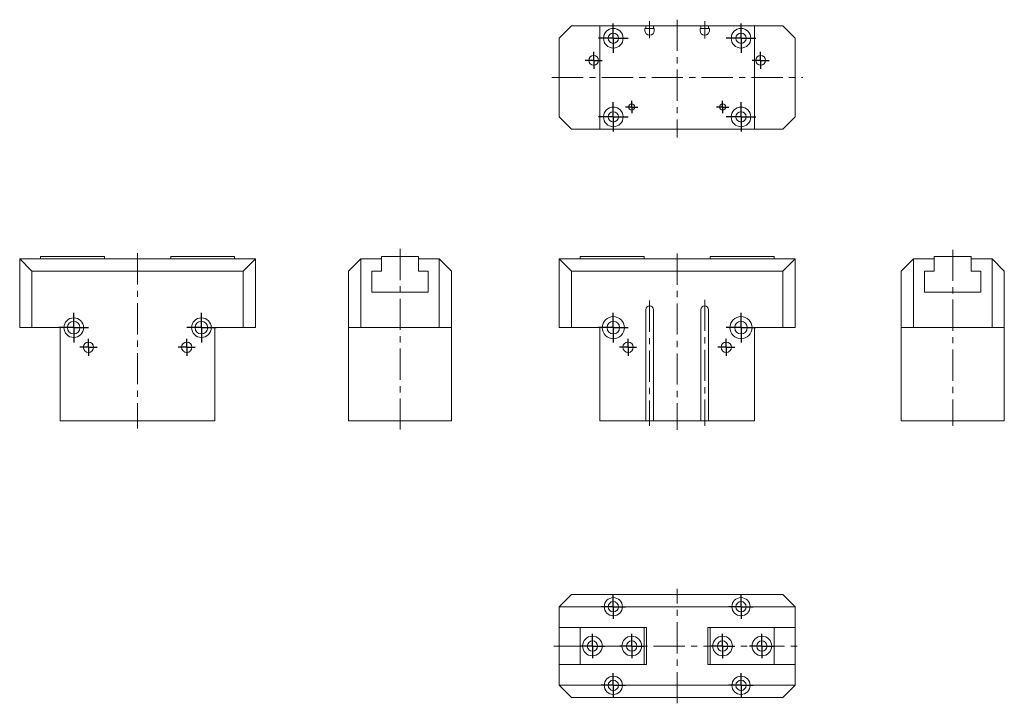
# Model space of a CAD drawing. Header units: millimetres. Extents: x 11 to 412, y 9 to 287.
import ezdxf

# ---------------------------------------------------------------- set-up
doc = ezdxf.new("R2010")
doc.units = ezdxf.units.MM
doc.linetypes.add('CENTERX2', pattern=[20.32, 12.7, -2.54, 2.54, -2.54])
doc.layers.add('FORMAT', color=7, linetype='Continuous')

# ---------------------------------------------------------------- blocks, each defined once
blk = doc.blocks.new('SW_CENTERMARKSYMBOL_0')
at = {"layer": 'FORMAT', "color": 0}
for q in [(0, 6), (-6, 0), (0, -6), (6, 0)]:
    blk.add_line((0, 0), q, dxfattribs=at)
blk = doc.blocks.new('SW_CENTERMARKSYMBOL_1')
at = {"layer": 'FORMAT', "color": 0}
for q in [(0, 6), (-6, 0), (0, -6), (6, 0)]:
    blk.add_line((0, 0), q, dxfattribs=at)
blk = doc.blocks.new('SW_CENTERMARKSYMBOL_2')
at = {"layer": 'FORMAT', "color": 0}
for q in [(-3.5, 0), (0, 3.5), (0, -3.5), (3.5, 0)]:
    blk.add_line((0, 0), q, dxfattribs=at)
blk = doc.blocks.new('SW_CENTERMARKSYMBOL_3')
at = {"layer": 'FORMAT', "color": 0}
for q in [(-3.5, 0), (0, 3.5), (0, -3.5), (3.5, 0)]:
    blk.add_line((0, 0), q, dxfattribs=at)
blk = doc.blocks.new('SW_CENTERMARKSYMBOL_4')
at = {"layer": 'FORMAT', "color": 0}
for q in [(0, 6), (-6, 0), (0, -6), (6, 0)]:
    blk.add_line((0, 0), q, dxfattribs=at)
blk = doc.blocks.new('SW_CENTERMARKSYMBOL_5')
at = {"layer": 'FORMAT', "color": 0}
for q in [(0, 6), (-6, 0), (0, -6), (6, 0)]:
    blk.add_line((0, 0), q, dxfattribs=at)
blk = doc.blocks.new('SW_CENTERMARKSYMBOL_6')
at = {"layer": 'FORMAT', "color": 0}
for q in [(-3.5, 0), (0, 3.5), (0, -3.5), (3.5, 0)]:
    blk.add_line((0, 0), q, dxfattribs=at)
blk = doc.blocks.new('SW_CENTERMARKSYMBOL_7')
at = {"layer": 'FORMAT', "color": 0}
for q in [(-3.5, 0), (0, 3.5), (0, -3.5), (3.5, 0)]:
    blk.add_line((0, 0), q, dxfattribs=at)
blk = doc.blocks.new('SW_CENTERMARKSYMBOL_8')
at = {"layer": 'FORMAT', "color": 0}
for q in [(-3.5, 0), (0, 3.5), (0, -3.5), (3.5, 0)]:
    blk.add_line((0, 0), q, dxfattribs=at)
blk = doc.blocks.new('SW_CENTERMARKSYMBOL_9')
at = {"layer": 'FORMAT', "color": 0}
for q in [(-3.5, 0), (0, 3.5), (0, -3.5), (3.5, 0)]:
    blk.add_line((0, 0), q, dxfattribs=at)
blk = doc.blocks.new('SW_CENTERMARKSYMBOL_10')
at = {"layer": 'FORMAT', "color": 0}
for q in [(0, 6), (-6, 0), (0, -6), (6, 0)]:
    blk.add_line((0, 0), q, dxfattribs=at)
blk = doc.blocks.new('SW_CENTERMARKSYMBOL_11')
at = {"layer": 'FORMAT', "color": 0}
for q in [(0, 6), (-6, 0), (0, -6), (6, 0)]:
    blk.add_line((0, 0), q, dxfattribs=at)
blk = doc.blocks.new('SW_CENTERMARKSYMBOL_12')
at = {"layer": 'FORMAT', "color": 0}
for q in [(0, 6), (-6, 0), (0, -6), (6, 0)]:
    blk.add_line((0, 0), q, dxfattribs=at)
blk = doc.blocks.new('SW_CENTERMARKSYMBOL_13')
at = {"layer": 'FORMAT', "color": 0}
for q in [(0, 6), (-6, 0), (0, -6), (6, 0)]:
    blk.add_line((0, 0), q, dxfattribs=at)
blk = doc.blocks.new('SW_CENTERMARKSYMBOL_14')
at = {"layer": 'FORMAT', "color": 0}
for q in [(-2.5, 0), (0, 2.5), (0, -2.5), (2.5, 0)]:
    blk.add_line((0, 0), q, dxfattribs=at)
blk = doc.blocks.new('SW_CENTERMARKSYMBOL_15')
at = {"layer": 'FORMAT', "color": 0}
for q in [(-2.5, 0), (0, 2.5), (0, -2.5), (2.5, 0)]:
    blk.add_line((0, 0), q, dxfattribs=at)
blk = doc.blocks.new('SW_CENTERMARKSYMBOL_16')
at = {"layer": 'FORMAT', "color": 0}
for q in [(0, 5), (-5, 0), (0, -5), (5, 0)]:
    blk.add_line((0, 0), q, dxfattribs=at)
blk = doc.blocks.new('SW_CENTERMARKSYMBOL_17')
at = {"layer": 'FORMAT', "color": 0}
for q in [(0, 5), (-5, 0), (0, -5), (5, 0)]:
    blk.add_line((0, 0), q, dxfattribs=at)
blk = doc.blocks.new('SW_CENTERMARKSYMBOL_18')
at = {"layer": 'FORMAT', "color": 0}
for q in [(0, 5), (-5, 0), (0, -5), (5, 0)]:
    blk.add_line((0, 0), q, dxfattribs=at)
blk = doc.blocks.new('SW_CENTERMARKSYMBOL_19')
at = {"layer": 'FORMAT', "color": 0}
for q in [(0, 5), (-5, 0), (0, -5), (5, 0)]:
    blk.add_line((0, 0), q, dxfattribs=at)
blk = doc.blocks.new('SW_CENTERMARKSYMBOL_20')
at = {"layer": 'FORMAT', "color": 0}
for q in [(0, 5), (-5, 0), (0, -5), (5, 0)]:
    blk.add_line((0, 0), q, dxfattribs=at)
blk = doc.blocks.new('SW_CENTERMARKSYMBOL_21')
at = {"layer": 'FORMAT', "color": 0}
for q in [(0, 5), (-5, 0), (0, -5), (5, 0)]:
    blk.add_line((0, 0), q, dxfattribs=at)
blk = doc.blocks.new('SW_CENTERMARKSYMBOL_22')
at = {"layer": 'FORMAT', "color": 0}
for q in [(0, 5), (-5, 0), (0, -5), (5, 0)]:
    blk.add_line((0, 0), q, dxfattribs=at)
blk = doc.blocks.new('SW_CENTERMARKSYMBOL_23')
at = {"layer": 'FORMAT', "color": 0}
for q in [(0, 5), (-5, 0), (0, -5), (5, 0)]:
    blk.add_line((0, 0), q, dxfattribs=at)

msp = doc.modelspace()

# ---------------------------------------------------------------- linework, layer by layer
at = {"color": 7, "linetype": 'Continuous', "lineweight": 15}
for p, q in [((235.79, 284.26), (230.79, 279.26)), ((235.79, 284.26), (247.29, 284.26)), ((247.29, 242.26), (247.29, 284.26)), ((247.29, 284.26), (266.09, 284.26)), ((265.69, 283.26), (266.09, 283.26)), ((265.69, 282.26), (265.69, 283.26)), ((266.09, 283.26), (266.09, 284.26)), ((266.09, 284.26), (267.59, 284.26)), ((267.59, 283.26), (266.09, 283.26)), ((267.59, 284.26), (269.09, 284.26)), ((269.09, 283.26), (267.59, 283.26)), ((269.09, 284.26), (269.09, 283.26)), ((269.09, 284.26), (288.49, 284.26)), ((269.09, 283.26), (269.49, 283.26)), ((269.49, 283.26), (269.49, 282.26)), ((288.49, 283.26), (288.09, 283.26)), ((288.09, 283.26), (288.09, 282.26)), ((288.49, 284.26), (288.49, 283.26)), ((288.49, 284.26), (289.99, 284.26)), ((289.99, 283.26), (288.49, 283.26)), ((289.99, 284.26), (291.49, 284.26)), ((291.49, 283.26), (289.99, 283.26)), ((291.49, 283.26), (291.49, 284.26)), ((291.49, 284.26), (310.29, 284.26)), ((291.89, 283.26), (291.49, 283.26)), ((291.89, 282.26), (291.89, 283.26)), ((310.29, 284.26), (310.29, 242.26)), ((310.29, 284.26), (321.79, 284.26)), ((326.79, 279.26), (321.79, 284.26)), ((230.79, 247.26), (230.79, 279.26)), ((267.69, 280.46), (267.49, 280.46)), ((289.89, 280.46), (290.09, 280.46)), ((326.79, 279.26), (326.79, 247.26)), ((230.79, 247.26), (235.79, 242.26)), ((321.79, 242.26), (326.79, 247.26)), ((247.29, 242.26), (235.79, 242.26)), ((247.29, 242.26), (310.29, 242.26)), ((321.79, 242.26), (310.29, 242.26)), ((16.07, 184.46), (11.07, 189.46)), ((11.07, 189.46), (29.37, 189.46)), ((11.07, 161.46), (11.07, 189.46)), ((19.57, 190.46), (45.57, 190.46)), ((19.57, 189.46), (19.57, 190.46)), ((36.77, 189.46), (29.37, 189.46)), ((36.77, 189.46), (81.37, 189.46)), ((45.57, 189.46), (45.57, 190.46)), ((98.57, 190.46), (72.57, 190.46)), ((72.57, 190.46), (72.57, 189.46)), ((88.77, 189.46), (81.37, 189.46)), ((88.77, 189.46), (107.07, 189.46)), ((98.57, 190.46), (98.57, 189.46)), ((102.07, 184.46), (107.07, 189.46)), ((107.07, 189.46), (107.07, 161.46)), ((149.94, 189.46), (144.94, 184.46)), ((149.94, 189.46), (149.94, 161.46)), ((149.94, 189.46), (158.44, 189.46)), ((158.44, 190.46), (158.44, 189.46)), ((173.44, 190.46), (158.44, 190.46)), ((158.44, 189.46), (158.44, 184.46)), ((173.44, 189.46), (173.44, 190.46)), ((173.44, 184.46), (173.44, 189.46)), ((173.44, 189.46), (181.94, 189.46)), ((181.94, 161.46), (181.94, 189.46)), ((186.94, 184.46), (181.94, 189.46)), ((230.79, 161.46), (230.79, 189.46)), ((230.79, 189.46), (235.79, 184.46)), ((230.79, 189.46), (249.09, 189.46)), ((239.29, 190.46), (265.29, 190.46)), ((239.29, 189.46), (239.29, 190.46)), ((256.49, 189.46), (249.09, 189.46)), ((256.49, 189.46), (301.09, 189.46)), ((265.29, 189.46), (265.29, 190.46)), ((318.29, 190.46), (292.29, 190.46)), ((292.29, 190.46), (292.29, 189.46)), ((308.49, 189.46), (301.09, 189.46)), ((308.49, 189.46), (326.79, 189.46)), ((318.29, 190.46), (318.29, 189.46)), ((326.79, 189.46), (321.79, 184.46)), ((326.79, 189.46), (326.79, 161.46)), ((370, 184.46), (375, 189.46)), ((375, 189.46), (375, 161.46)), ((383.5, 189.46), (375, 189.46)), ((383.5, 190.46), (383.5, 189.46)), ((398.5, 190.46), (383.5, 190.46)), ((383.5, 184.46), (383.5, 189.46)), ((398.5, 189.46), (398.5, 190.46)), ((407, 189.46), (398.5, 189.46)), ((398.5, 189.46), (398.5, 184.46)), ((407, 161.46), (407, 189.46)), ((407, 189.46), (412, 184.46)), ((102.07, 184.46), (16.07, 184.46)), ((16.07, 184.46), (16.07, 161.46)), ((102.07, 161.46), (102.07, 184.46)), ((144.94, 161.46), (144.94, 184.46)), ((158.44, 184.46), (154.44, 184.46)), ((154.44, 184.46), (154.44, 175.96)), ((177.44, 184.46), (173.44, 184.46)), ((177.44, 175.96), (177.44, 184.46)), ((186.94, 184.46), (186.94, 161.46)), ((235.79, 184.46), (235.79, 161.46)), ((321.79, 184.46), (235.79, 184.46)), ((321.79, 161.46), (321.79, 184.46)), ((370, 161.46), (370, 184.46)), ((379.5, 184.46), (383.5, 184.46)), ((379.5, 175.96), (379.5, 184.46)), ((398.5, 184.46), (402.5, 184.46)), ((402.5, 184.46), (402.5, 175.96)), ((412, 184.46), (412, 161.46)), ((154.44, 175.96), (177.44, 175.96)), ((402.5, 175.96), (379.5, 175.96)), ((266.09, 168.86), (266.09, 123.46)), ((269.09, 168.86), (269.09, 123.46)), ((288.49, 168.86), (288.49, 123.46)), ((291.49, 168.86), (291.49, 123.46)), ((16.07, 161.46), (11.07, 161.46)), ((16.07, 161.46), (27.57, 161.46)), ((27.57, 161.46), (27.57, 123.46)), ((90.57, 161.46), (90.57, 123.46)), ((90.57, 161.46), (102.07, 161.46)), ((107.07, 161.46), (102.07, 161.46)), ((149.94, 161.46), (144.94, 161.46)), ((144.94, 161.46), (144.94, 123.46)), ((149.94, 161.46), (181.94, 161.46)), ((186.94, 161.46), (181.94, 161.46)), ((186.94, 161.46), (186.94, 123.46)), ((235.79, 161.46), (230.79, 161.46)), ((235.79, 161.46), (247.29, 161.46)), ((247.29, 161.46), (247.29, 123.46)), ((310.29, 161.46), (321.79, 161.46)), ((310.29, 161.46), (310.29, 123.46)), ((326.79, 161.46), (321.79, 161.46)), ((375, 161.46), (370, 161.46)), ((370, 161.46), (370, 123.46)), ((375, 161.46), (407, 161.46)), ((412, 161.46), (407, 161.46)), ((412, 161.46), (412, 123.46)), ((90.57, 123.46), (27.57, 123.46)), ((144.94, 123.46), (186.94, 123.46)), ((247.29, 123.46), (266.09, 123.46)), ((267.49, 123.46), (266.09, 123.46)), ((267.69, 123.46), (267.49, 123.46)), ((269.09, 123.46), (267.69, 123.46)), ((269.09, 123.46), (288.49, 123.46)), ((288.49, 123.46), (289.89, 123.46)), ((289.89, 123.46), (290.09, 123.46)), ((290.09, 123.46), (291.49, 123.46)), ((291.49, 123.46), (310.29, 123.46)), ((370, 123.46), (412, 123.46)), ((235.79, 52.86), (230.79, 47.86)), ((235.79, 52.86), (321.79, 52.86)), ((321.79, 52.86), (326.79, 47.86)), ((249.09, 47.86), (230.79, 47.86)), ((230.79, 39.36), (230.79, 47.86)), ((301.09, 47.86), (256.49, 47.86)), ((326.79, 47.86), (308.49, 47.86)), ((326.79, 39.36), (326.79, 47.86)), ((230.79, 39.36), (239.29, 39.36)), ((230.79, 24.36), (230.79, 39.36)), ((239.29, 24.36), (239.29, 39.36)), ((239.29, 39.36), (265.29, 39.36)), ((265.29, 24.36), (265.29, 39.36)), ((265.29, 39.36), (266.29, 39.36)), ((266.29, 39.36), (266.29, 24.36)), ((291.29, 39.36), (292.29, 39.36)), ((291.29, 24.36), (291.29, 39.36)), ((318.29, 39.36), (292.29, 39.36)), ((292.29, 39.36), (292.29, 24.36)), ((318.29, 39.36), (318.29, 24.36)), ((318.29, 39.36), (326.79, 39.36)), ((326.79, 24.36), (326.79, 39.36)), ((230.79, 15.86), (230.79, 24.36)), ((230.79, 24.36), (239.29, 24.36)), ((239.29, 24.36), (265.29, 24.36)), ((265.29, 24.36), (266.29, 24.36)), ((291.29, 24.36), (292.29, 24.36)), ((318.29, 24.36), (292.29, 24.36)), ((318.29, 24.36), (326.79, 24.36)), ((326.79, 15.86), (326.79, 24.36)), ((230.79, 15.86), (249.09, 15.86)), ((230.79, 15.86), (235.79, 10.86)), ((256.49, 15.86), (301.09, 15.86)), ((308.49, 15.86), (326.79, 15.86)), ((326.79, 15.86), (321.79, 10.86)), ((321.79, 10.86), (235.79, 10.86))]:
    msp.add_line(p, q, dxfattribs=at)
for centre, radius in [((252.79, 279.26), 4), ((252.79, 279.26), 2.1), ((304.79, 279.26), 4), ((304.79, 279.26), 2.1), ((244.79, 270.26), 2), ((312.79, 270.26), 2), ((252.79, 247.26), 4), ((252.79, 247.26), 2.1), ((260.29, 251.26), 1.25), ((297.29, 251.26), 1.25), ((304.79, 247.26), 4), ((304.79, 247.26), 2.1), ((33.07, 161.46), 4), ((85.07, 161.46), 4), ((252.79, 161.46), 4.5), ((304.79, 161.46), 4.5), ((33.07, 161.46), 2.55), ((85.07, 161.46), 2.55), ((252.79, 161.46), 2.55), ((304.79, 161.46), 2.55), ((39.07, 153.46), 2.1), ((79.07, 153.46), 2.1), ((258.79, 153.46), 2.1), ((298.79, 153.46), 2.1), ((252.79, 47.86), 2.1), ((304.79, 47.86), 2.1), ((244.29, 31.86), 4), ((244.29, 31.86), 2.1), ((260.29, 31.86), 4), ((260.29, 31.86), 2.1), ((297.29, 31.86), 4), ((297.29, 31.86), 2.1), ((313.29, 31.86), 4), ((313.29, 31.86), 2.1), ((252.79, 15.86), 2.1), ((304.79, 15.86), 2.1)]:
    msp.add_circle(centre, radius, dxfattribs=at)
for centre, radius, start, end in [((267.49, 282.26), 1.8, 180, 270), ((267.69, 282.26), 1.8, 270, 0), ((289.89, 282.26), 1.8, 180, 270), ((290.09, 282.26), 1.8, 270, 0), ((267.59, 168.86), 1.5, 90, 180), ((267.59, 168.86), 1.5, 0, 90), ((289.99, 168.86), 1.5, 90, 180), ((289.99, 168.86), 1.5, 0, 90), ((252.79, 47.86), 3.7, 0, 180), ((304.79, 47.86), 3.7, 0, 180), ((252.79, 47.86), 3.7, 180, 0), ((304.79, 47.86), 3.7, 180, 0), ((252.79, 15.86), 3.7, 0, 180), ((304.79, 15.86), 3.7, 0, 180), ((252.79, 15.86), 3.7, 180, 0), ((304.79, 15.86), 3.7, 180, 0)]:
    msp.add_arc(centre, radius, start, end, dxfattribs=at)
at = {"layer": 'FORMAT', "color": 7, "linetype": 'CENTERX2', "lineweight": 0}
for p, q in [((267.59, 286.26), (267.59, 279.31)), ((278.79, 286.81), (278.79, 238.82)), ((289.99, 279.15), (289.99, 286.26)), ((227.8, 263.26), (329.95, 263.26)), ((165.94, 193.54), (165.94, 119.98)), ((391, 193.18), (391, 121.46)), ((59.07, 191.74), (59.07, 120.47)), ((278.79, 191.63), (278.79, 119.9)), ((267.59, 172.46), (267.59, 121.46)), ((289.99, 172.81), (289.99, 121.46)), ((278.79, 8.54), (278.79, 55.16)), ((228.56, 31.86), (329.32, 31.86))]:
    msp.add_line(p, q, dxfattribs=at)

# ---------------------------------------------------------------- block references
at = {"layer": 'FORMAT', "color": 7}
for name, p in [('SW_CENTERMARKSYMBOL_10', (252.79, 279.26)), ('SW_CENTERMARKSYMBOL_11', (304.79, 279.26)), ('SW_CENTERMARKSYMBOL_8', (244.79, 270.26)), ('SW_CENTERMARKSYMBOL_9', (312.79, 270.26)), ('SW_CENTERMARKSYMBOL_12', (252.79, 247.26)), ('SW_CENTERMARKSYMBOL_14', (260.29, 251.26)), ('SW_CENTERMARKSYMBOL_15', (297.29, 251.26)), ('SW_CENTERMARKSYMBOL_13', (304.79, 247.26)), ('SW_CENTERMARKSYMBOL_4', (33.07, 161.46)), ('SW_CENTERMARKSYMBOL_5', (85.07, 161.46)), ('SW_CENTERMARKSYMBOL_0', (252.79, 161.46)), ('SW_CENTERMARKSYMBOL_1', (304.79, 161.46)), ('SW_CENTERMARKSYMBOL_6', (39.07, 153.46)), ('SW_CENTERMARKSYMBOL_7', (79.07, 153.46)), ('SW_CENTERMARKSYMBOL_2', (258.79, 153.46)), ('SW_CENTERMARKSYMBOL_3', (298.79, 153.46)), ('SW_CENTERMARKSYMBOL_16', (252.79, 47.86)), ('SW_CENTERMARKSYMBOL_17', (304.79, 47.86)), ('SW_CENTERMARKSYMBOL_22', (244.29, 31.86)), ('SW_CENTERMARKSYMBOL_23', (260.29, 31.86)), ('SW_CENTERMARKSYMBOL_20', (297.29, 31.86)), ('SW_CENTERMARKSYMBOL_21', (313.29, 31.86)), ('SW_CENTERMARKSYMBOL_18', (252.79, 15.86)), ('SW_CENTERMARKSYMBOL_19', (304.79, 15.86))]:
    msp.add_blockref(name, p, dxfattribs=at)

doc.saveas('drawing.dxf')
